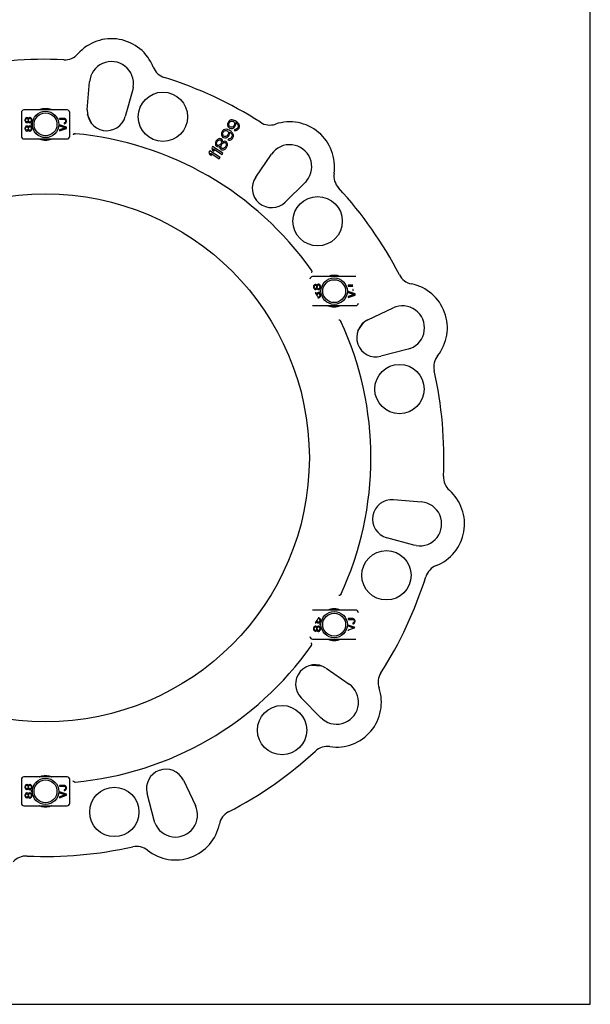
# Model space of a CAD drawing. Header units: inches. Extents: x 0 to 22, y 0 to 17.
# Tile 8 of 9: x 16.9 to 22, y 0 to 8.8. Entities that reach past the tile are written whole.
import ezdxf

# ---------------------------------------------------------------- set-up
doc = ezdxf.new("R2010")
doc.units = ezdxf.units.IN
doc.header["$LTSCALE"] = 1.21
doc.header["$MEASUREMENT"] = 0
doc.layers.get('0').update_dxf_attribs({"linetype": 'CONTINUOUS'})

msp = doc.modelspace()

# ---------------------------------------------------------------- linework, layer by layer
at = {"color": 7, "linetype": 'CONTINUOUS'}
for p, q in [((22, 0), (22, 17)), ((17.4958, 8.0059), (17.516, 8.2559)), ((17.9071, 8.2084), (17.9026, 8.1878)), ((17.9026, 8.1878), (17.8361, 7.9459)), ((16.9053, 7.9807), (16.9053, 7.7681)), ((17.3148, 8.0043), (16.9289, 8.0043)), ((16.9462, 7.9322), (16.9422, 7.9282)), ((16.9529, 7.9348), (16.9462, 7.9322)), ((16.9569, 7.9348), (16.9529, 7.9348)), ((16.9623, 7.9322), (16.9569, 7.9348)), ((16.9663, 7.9282), (16.9623, 7.9322)), ((16.973, 7.9335), (16.969, 7.9282)), ((16.9797, 7.9361), (16.973, 7.9335)), ((16.9837, 7.9361), (16.9797, 7.9361)), ((16.9904, 7.9335), (16.9837, 7.9361)), ((16.9944, 7.9296), (16.9904, 7.9335)), ((17.3384, 7.7681), (17.3384, 7.9807)), ((17.5362, 7.8802), (17.4981, 7.9618)), ((16.9381, 7.9217), (16.9368, 7.9151)), ((16.9368, 7.9151), (16.9368, 7.9099)), ((16.9368, 7.9099), (16.9381, 7.9033)), ((16.9381, 7.8469), (16.9368, 7.8403)), ((16.9422, 7.9282), (16.9381, 7.9217)), ((16.9381, 7.9033), (16.9422, 7.8967)), ((16.9422, 7.8534), (16.9381, 7.8469)), ((16.9422, 7.8967), (16.9462, 7.8928)), ((16.9462, 7.8574), (16.9422, 7.8534)), ((16.9435, 7.9151), (16.9448, 7.9204)), ((16.9435, 7.9099), (16.9435, 7.9151)), ((16.9448, 7.9046), (16.9435, 7.9099)), ((16.9435, 7.8403), (16.9448, 7.8456)), ((16.9448, 7.9204), (16.9489, 7.9256)), ((16.9489, 7.8994), (16.9448, 7.9046)), ((16.9448, 7.8456), (16.9489, 7.8508)), ((16.9462, 7.8928), (16.9529, 7.8902)), ((16.9529, 7.86), (16.9462, 7.8574)), ((16.9489, 7.9256), (16.9529, 7.9282)), ((16.9529, 7.8967), (16.9489, 7.8994)), ((16.9489, 7.8508), (16.9529, 7.8534)), ((16.9529, 7.9282), (16.9556, 7.9282)), ((16.9556, 7.8967), (16.9529, 7.8967)), ((16.9529, 7.8902), (16.9569, 7.8902)), ((16.9569, 7.86), (16.9529, 7.86)), ((16.9529, 7.8534), (16.9556, 7.8534)), ((16.9556, 7.9282), (16.9596, 7.9256)), ((16.9596, 7.8994), (16.9556, 7.8967)), ((16.9556, 7.8534), (16.9596, 7.8508)), ((16.9569, 7.8902), (16.9623, 7.8928)), ((16.9623, 7.8574), (16.9569, 7.86)), ((16.9596, 7.9256), (16.9636, 7.9204)), ((16.9636, 7.9046), (16.9596, 7.8994)), ((16.9596, 7.8508), (16.9636, 7.8456)), ((16.9623, 7.8928), (16.9663, 7.8967)), ((16.9663, 7.8534), (16.9623, 7.8574)), ((16.9636, 7.9204), (16.9649, 7.9151)), ((16.9649, 7.9099), (16.9636, 7.9046)), ((16.9636, 7.8456), (16.9649, 7.8403)), ((16.9649, 7.9151), (16.9649, 7.9099)), ((16.9676, 7.9256), (16.9663, 7.9282)), ((16.9663, 7.8967), (16.9676, 7.8994)), ((16.9676, 7.8508), (16.9663, 7.8534)), ((16.969, 7.9282), (16.9676, 7.9256)), ((16.9676, 7.8994), (16.969, 7.8967)), ((16.969, 7.8534), (16.9676, 7.8508)), ((16.969, 7.8967), (16.973, 7.8915)), ((16.973, 7.8587), (16.969, 7.8534)), ((16.9703, 7.9151), (16.9716, 7.9204)), ((16.9703, 7.9099), (16.9703, 7.9151)), ((16.9716, 7.9046), (16.9703, 7.9099)), ((16.9703, 7.8403), (16.9716, 7.8456)), ((16.9716, 7.9204), (16.9743, 7.9256)), ((16.9743, 7.8994), (16.9716, 7.9046)), ((16.9716, 7.8456), (16.9743, 7.8508)), ((16.973, 7.8915), (16.9797, 7.8889)), ((16.9797, 7.8613), (16.973, 7.8587)), ((16.9743, 7.9256), (16.9797, 7.9296)), ((16.9797, 7.8954), (16.9743, 7.8994)), ((16.9743, 7.8508), (16.9797, 7.8548)), ((16.9797, 7.9296), (16.9837, 7.9296)), ((16.9837, 7.8954), (16.9797, 7.8954)), ((16.9797, 7.8889), (16.9837, 7.8889)), ((16.9837, 7.8613), (16.9797, 7.8613)), ((16.9797, 7.8548), (16.9837, 7.8548)), ((16.9837, 7.9296), (16.9891, 7.9256)), ((16.9891, 7.8994), (16.9837, 7.8954)), ((16.9837, 7.8889), (16.9904, 7.8915)), ((16.9904, 7.8587), (16.9837, 7.8613)), ((16.9837, 7.8548), (16.9891, 7.8508)), ((16.9891, 7.9256), (16.9918, 7.9204)), ((16.9918, 7.9046), (16.9891, 7.8994)), ((16.9891, 7.8508), (16.9918, 7.8456)), ((16.9904, 7.8915), (16.9944, 7.8954)), ((16.9944, 7.8548), (16.9904, 7.8587)), ((16.9918, 7.9204), (16.9931, 7.9151)), ((16.9931, 7.9099), (16.9918, 7.9046)), ((16.9918, 7.8456), (16.9931, 7.8403)), ((16.9931, 7.9151), (16.9931, 7.9099)), ((16.9931, 7.8784), (16.9931, 7.8718)), ((16.9998, 7.8784), (16.9931, 7.8784)), ((16.9931, 7.8718), (16.9998, 7.8718)), ((16.9985, 7.923), (16.9944, 7.9296)), ((16.9944, 7.8954), (16.9985, 7.902)), ((16.9985, 7.8482), (16.9944, 7.8548)), ((16.9998, 7.9164), (16.9985, 7.923)), ((16.9985, 7.902), (16.9998, 7.9086)), ((16.9998, 7.8416), (16.9985, 7.8482)), ((16.9998, 7.9086), (16.9998, 7.9164)), ((16.9998, 7.8718), (16.9998, 7.8784)), ((17.2463, 7.9279), (17.2463, 7.92)), ((17.2878, 7.9279), (17.2463, 7.9279)), ((17.2463, 7.92), (17.2878, 7.92)), ((17.2463, 7.8702), (17.2463, 7.8623)), ((17.3092, 7.8492), (17.2463, 7.8702)), ((17.2463, 7.8623), (17.3012, 7.8439)), ((17.3012, 7.8439), (17.2463, 7.8255)), ((17.2945, 7.9266), (17.2878, 7.9279)), ((17.2878, 7.92), (17.2932, 7.9187)), ((17.2932, 7.8898), (17.2878, 7.8885)), ((17.2878, 7.8885), (17.2878, 7.8807)), ((17.2878, 7.8807), (17.2945, 7.882)), ((17.2932, 7.9187), (17.2972, 7.9161)), ((17.2972, 7.8925), (17.2932, 7.8898)), ((17.2999, 7.924), (17.2945, 7.9266)), ((17.2945, 7.882), (17.2999, 7.8846)), ((17.2972, 7.9161), (17.2999, 7.9122)), ((17.2999, 7.8964), (17.2972, 7.8925)), ((17.3052, 7.9187), (17.2999, 7.924)), ((17.2999, 7.9122), (17.3012, 7.9069)), ((17.3012, 7.9017), (17.2999, 7.8964)), ((17.2999, 7.8846), (17.3052, 7.8898)), ((17.3012, 7.9069), (17.3012, 7.9017)), ((17.3079, 7.9135), (17.3052, 7.9187)), ((17.3052, 7.8898), (17.3079, 7.8951)), ((17.3092, 7.9069), (17.3079, 7.9135)), ((17.3079, 7.8951), (17.3092, 7.9017)), ((17.3092, 7.9017), (17.3092, 7.9069)), ((17.3092, 7.8387), (17.3092, 7.8492)), ((18.7514, 7.8804), (18.7511, 7.867)), ((18.7511, 7.867), (18.7553, 7.8561)), ((18.7557, 7.8914), (18.7514, 7.8804)), ((18.7553, 7.8561), (18.7626, 7.8459)), ((18.7619, 7.901), (18.7557, 7.8914)), ((18.7702, 7.9094), (18.7619, 7.901)), ((18.7625, 7.876), (18.7643, 7.8831)), ((18.7627, 7.8677), (18.7625, 7.876)), ((18.7626, 7.8459), (18.7705, 7.8408)), ((18.7662, 7.86), (18.7627, 7.8677)), ((18.7643, 7.8831), (18.773, 7.8966)), ((18.7708, 7.8543), (18.7662, 7.86)), ((18.7823, 7.9152), (18.7702, 7.9094)), ((18.7748, 7.8517), (18.7708, 7.8543)), ((18.773, 7.8966), (18.7788, 7.9011)), ((18.7819, 7.8498), (18.7748, 7.8517)), ((18.7788, 7.9011), (18.7864, 7.9043)), ((18.7903, 7.8499), (18.7819, 7.8498)), ((18.7939, 7.9159), (18.7823, 7.9152)), ((18.7864, 7.9043), (18.7948, 7.9044)), ((18.798, 7.8531), (18.7903, 7.8499)), ((18.8063, 7.9134), (18.7939, 7.9159)), ((18.7945, 7.839), (18.8066, 7.8448)), ((18.7948, 7.9044), (18.802, 7.9025)), ((18.8037, 7.8576), (18.798, 7.8531)), ((18.802, 7.9025), (18.8059, 7.8999)), ((18.8124, 7.8711), (18.8037, 7.8576)), ((18.8059, 7.8999), (18.8106, 7.8942)), ((18.8213, 7.9064), (18.8063, 7.9134)), ((18.8066, 7.8448), (18.8148, 7.8532)), ((18.8106, 7.8942), (18.814, 7.8865)), ((18.8142, 7.8782), (18.8124, 7.8711)), ((18.814, 7.8865), (18.8142, 7.8782)), ((18.8148, 7.8532), (18.821, 7.8628)), ((18.821, 7.8628), (18.8253, 7.8737)), ((18.8351, 7.8975), (18.8213, 7.9064)), ((18.8253, 7.8737), (18.8249, 7.8904)), ((18.8249, 7.8904), (18.8288, 7.8878)), ((18.8288, 7.8878), (18.8394, 7.8783)), ((18.8476, 7.8866), (18.8351, 7.8975)), ((18.8459, 7.8495), (18.8384, 7.8379)), ((18.8394, 7.8783), (18.8441, 7.8725)), ((18.8441, 7.8725), (18.8475, 7.8649)), ((18.8477, 7.8565), (18.8459, 7.8495)), ((18.8475, 7.8649), (18.8477, 7.8565)), ((18.855, 7.8764), (18.8476, 7.8866)), ((18.8545, 7.8412), (18.8588, 7.8521)), ((18.8591, 7.8655), (18.855, 7.8764)), ((18.8588, 7.8521), (18.8591, 7.8655)), ((16.9368, 7.8403), (16.9368, 7.8351)), ((16.9368, 7.8351), (16.9381, 7.8285)), ((16.9381, 7.8285), (16.9422, 7.8219)), ((16.9422, 7.8219), (16.9462, 7.818)), ((16.9435, 7.8351), (16.9435, 7.8403)), ((16.9448, 7.8298), (16.9435, 7.8351)), ((16.9489, 7.8246), (16.9448, 7.8298)), ((16.9462, 7.818), (16.9529, 7.8154)), ((16.9529, 7.8219), (16.9489, 7.8246)), ((16.9556, 7.8219), (16.9529, 7.8219)), ((16.9529, 7.8154), (16.9569, 7.8154)), ((16.9596, 7.8246), (16.9556, 7.8219)), ((16.9569, 7.8154), (16.9623, 7.818)), ((16.9636, 7.8298), (16.9596, 7.8246)), ((16.9623, 7.818), (16.9663, 7.8219)), ((16.9649, 7.8351), (16.9636, 7.8298)), ((16.9649, 7.8403), (16.9649, 7.8351)), ((16.9663, 7.8219), (16.9676, 7.8246)), ((16.9676, 7.8246), (16.969, 7.8219)), ((16.969, 7.8219), (16.973, 7.8167)), ((16.9703, 7.8351), (16.9703, 7.8403)), ((16.9716, 7.8298), (16.9703, 7.8351)), ((16.9743, 7.8246), (16.9716, 7.8298)), ((16.973, 7.8167), (16.9797, 7.8141)), ((16.9797, 7.8206), (16.9743, 7.8246)), ((16.9837, 7.8206), (16.9797, 7.8206)), ((16.9797, 7.8141), (16.9837, 7.8141)), ((16.9891, 7.8246), (16.9837, 7.8206)), ((16.9837, 7.8141), (16.9904, 7.8167)), ((16.9918, 7.8298), (16.9891, 7.8246)), ((16.9904, 7.8167), (16.9944, 7.8206)), ((16.9931, 7.8351), (16.9918, 7.8298)), ((16.9931, 7.8403), (16.9931, 7.8351)), ((16.9944, 7.8206), (16.9985, 7.8272)), ((16.9985, 7.8272), (16.9998, 7.8338)), ((16.9998, 7.8338), (16.9998, 7.8416)), ((17.2463, 7.8177), (17.3092, 7.8387)), ((17.2463, 7.8255), (17.2463, 7.8177)), ((18.6966, 7.7956), (18.6963, 7.7821)), ((18.6963, 7.7821), (18.7004, 7.7712)), ((18.7009, 7.8065), (18.6966, 7.7956)), ((18.7004, 7.7712), (18.7078, 7.761)), ((18.7071, 7.8161), (18.7009, 7.8065)), ((18.7153, 7.8245), (18.7071, 7.8161)), ((18.7077, 7.7911), (18.7095, 7.7982)), ((18.7079, 7.7828), (18.7077, 7.7911)), ((18.7078, 7.761), (18.7156, 7.7559)), ((18.7113, 7.7751), (18.7079, 7.7828)), ((18.7095, 7.7982), (18.7182, 7.8117)), ((18.716, 7.7694), (18.7113, 7.7751)), ((18.7274, 7.8303), (18.7153, 7.8245)), ((18.7156, 7.7559), (18.728, 7.7534)), ((18.7199, 7.7668), (18.716, 7.7694)), ((18.7182, 7.8117), (18.7239, 7.8162)), ((18.7271, 7.765), (18.7199, 7.7668)), ((18.7239, 7.8162), (18.7316, 7.8195)), ((18.7355, 7.765), (18.7271, 7.765)), ((18.7391, 7.831), (18.7274, 7.8303)), ((18.7316, 7.8195), (18.74, 7.8195)), ((18.7431, 7.7682), (18.7355, 7.765)), ((18.7514, 7.8285), (18.7391, 7.831)), ((18.7396, 7.7541), (18.7517, 7.7599)), ((18.74, 7.8195), (18.7471, 7.8176)), ((18.7489, 7.7727), (18.7431, 7.7682)), ((18.7471, 7.8176), (18.7511, 7.8151)), ((18.7576, 7.7862), (18.7489, 7.7727)), ((18.7511, 7.8151), (18.7557, 7.8093)), ((18.7664, 7.8215), (18.7514, 7.8285)), ((18.7517, 7.7599), (18.7599, 7.7683)), ((18.7557, 7.8093), (18.7592, 7.8016)), ((18.7593, 7.7933), (18.7576, 7.7862)), ((18.7592, 7.8016), (18.7593, 7.7933)), ((18.7599, 7.7683), (18.7662, 7.7779)), ((18.7662, 7.7779), (18.7704, 7.7889)), ((18.7802, 7.8126), (18.7664, 7.8215)), ((18.7704, 7.7889), (18.77, 7.8055)), ((18.77, 7.8055), (18.774, 7.803)), ((18.7705, 7.8408), (18.7828, 7.8383)), ((18.774, 7.803), (18.7846, 7.7934)), ((18.7928, 7.8018), (18.7802, 7.8126)), ((18.7828, 7.8383), (18.7945, 7.839)), ((18.7911, 7.7646), (18.7836, 7.753)), ((18.7846, 7.7934), (18.7892, 7.7877)), ((18.7892, 7.7877), (18.7926, 7.78)), ((18.7928, 7.7717), (18.7911, 7.7646)), ((18.7926, 7.78), (18.7928, 7.7717)), ((18.8001, 7.7916), (18.7928, 7.8018)), ((18.7947, 7.7486), (18.7997, 7.7563)), ((18.7997, 7.7563), (18.8039, 7.7672)), ((18.8043, 7.7807), (18.8001, 7.7916)), ((18.8039, 7.7672), (18.8043, 7.7807)), ((18.8166, 7.8301), (18.8104, 7.8205)), ((18.8104, 7.8205), (18.8176, 7.8186)), ((18.8251, 7.8301), (18.8166, 7.8301)), ((18.8176, 7.8186), (18.8292, 7.8193)), ((18.8327, 7.8334), (18.8251, 7.8301)), ((18.8292, 7.8193), (18.8413, 7.8251)), ((18.8384, 7.8379), (18.8327, 7.8334)), ((18.8413, 7.8251), (18.8495, 7.8334)), ((18.8495, 7.8334), (18.8545, 7.8412)), ((16.9289, 7.7445), (17.3148, 7.7445)), ((18.6173, 7.6773), (18.6098, 7.6657)), ((18.7099, 7.6174), (18.6173, 7.6773)), ((18.643, 7.7127), (18.6427, 7.6992)), ((18.6427, 7.6992), (18.6448, 7.6896)), ((18.6472, 7.7236), (18.643, 7.7127)), ((18.6448, 7.6896), (18.6522, 7.6794)), ((18.6522, 7.7313), (18.6472, 7.7236)), ((18.6604, 7.7397), (18.6522, 7.7313)), ((18.6522, 7.6794), (18.6581, 7.6755)), ((18.6541, 7.7082), (18.6571, 7.7172)), ((18.655, 7.6967), (18.6541, 7.7082)), ((18.6584, 7.689), (18.655, 7.6967)), ((18.6571, 7.7172), (18.6621, 7.7249)), ((18.6581, 7.6755), (18.6685, 7.6743)), ((18.6624, 7.6865), (18.6584, 7.689)), ((18.6726, 7.7455), (18.6604, 7.7397)), ((18.6621, 7.7249), (18.669, 7.7314)), ((18.6708, 7.6865), (18.6624, 7.6865)), ((18.6685, 7.6743), (18.6781, 7.6763)), ((18.669, 7.7314), (18.6799, 7.7353)), ((18.6816, 7.6904), (18.6708, 7.6865)), ((18.6822, 7.7474), (18.6726, 7.7455)), ((18.6781, 7.6763), (18.6826, 7.6789)), ((18.6799, 7.7353), (18.6883, 7.7353)), ((18.6886, 7.6968), (18.6816, 7.6904)), ((18.6826, 7.6789), (18.682, 7.6737)), ((18.682, 7.6737), (18.683, 7.6622)), ((18.6946, 7.7449), (18.6822, 7.7474)), ((18.6883, 7.7353), (18.6923, 7.7327)), ((18.6936, 7.7045), (18.6886, 7.6968)), ((18.6923, 7.7327), (18.6957, 7.7251)), ((18.6924, 7.6725), (18.6935, 7.6828)), ((18.6966, 7.6616), (18.6924, 7.6725)), ((18.6935, 7.6828), (18.6965, 7.6917)), ((18.6966, 7.7135), (18.6936, 7.7045)), ((18.7005, 7.7411), (18.6946, 7.7449)), ((18.6957, 7.7251), (18.6966, 7.7135)), ((18.6965, 7.6917), (18.7015, 7.6995)), ((18.7059, 7.7322), (18.7005, 7.7411)), ((18.7015, 7.6995), (18.7084, 7.7059)), ((18.708, 7.7226), (18.7059, 7.7322)), ((18.7075, 7.7174), (18.708, 7.7226)), ((18.712, 7.72), (18.7075, 7.7174)), ((18.7084, 7.7059), (18.7174, 7.7111)), ((18.7229, 7.7239), (18.712, 7.72)), ((18.7174, 7.7111), (18.729, 7.7118)), ((18.7352, 7.7214), (18.7229, 7.7239)), ((18.73, 7.6701), (18.723, 7.6637)), ((18.728, 7.7534), (18.7396, 7.7541)), ((18.729, 7.7118), (18.7349, 7.7079)), ((18.735, 7.6778), (18.73, 7.6701)), ((18.7349, 7.7079), (18.739, 7.6971)), ((18.738, 7.6868), (18.735, 7.6778)), ((18.7411, 7.7176), (18.7352, 7.7214)), ((18.739, 7.6971), (18.738, 7.6868)), ((18.7386, 7.6618), (18.7461, 7.6734)), ((18.7485, 7.7074), (18.7411, 7.7176)), ((18.7461, 7.6734), (18.7503, 7.6843)), ((18.7506, 7.6977), (18.7485, 7.7074)), ((18.7503, 7.6843), (18.7506, 7.6977)), ((18.7618, 7.7452), (18.7556, 7.7356)), ((18.7556, 7.7356), (18.7627, 7.7337)), ((18.7702, 7.7453), (18.7618, 7.7452)), ((18.7627, 7.7337), (18.7743, 7.7344)), ((18.7779, 7.7485), (18.7702, 7.7453)), ((18.7743, 7.7344), (18.7865, 7.7402)), ((18.7836, 7.753), (18.7779, 7.7485)), ((18.7865, 7.7402), (18.7947, 7.7486)), ((18.5924, 7.6387), (18.5849, 7.6271)), ((18.5849, 7.6271), (18.5912, 7.6067)), ((18.5912, 7.6067), (18.607, 7.5965)), ((18.685, 7.5789), (18.5924, 7.6387)), ((18.607, 7.5965), (18.6007, 7.617)), ((18.6007, 7.617), (18.6775, 7.5673)), ((18.6098, 7.6657), (18.6161, 7.6452)), ((18.6161, 7.6452), (18.6319, 7.635)), ((18.6319, 7.635), (18.6256, 7.6555)), ((18.6256, 7.6555), (18.7024, 7.6059)), ((18.6775, 7.5673), (18.685, 7.5789)), ((18.683, 7.6622), (18.6903, 7.652)), ((18.6903, 7.652), (18.6962, 7.6481)), ((18.6962, 7.6481), (18.7086, 7.6456)), ((18.7025, 7.6578), (18.6966, 7.6616)), ((18.7024, 7.6059), (18.7099, 7.6174)), ((18.7141, 7.6585), (18.7025, 7.6578)), ((18.7086, 7.6456), (18.7182, 7.6476)), ((18.723, 7.6637), (18.7141, 7.6585)), ((18.7182, 7.6476), (18.7304, 7.6534)), ((18.7304, 7.6534), (18.7386, 7.6618)), ((19.0036, 7.4015), (19.1461, 7.6079)), ((19.4468, 7.3556), (19.2682, 7.1794)), ((19.461, 7.3713), (19.4468, 7.3556)), ((19.8992, 6.5122), (19.5134, 6.5122)), ((19.5266, 6.4361), (19.5226, 6.4296)), ((19.5306, 6.4401), (19.5266, 6.4361)), ((19.5293, 6.4282), (19.5333, 6.4335)), ((19.5373, 6.4427), (19.5306, 6.4401)), ((19.5333, 6.4335), (19.5373, 6.4361)), ((19.5413, 6.4427), (19.5373, 6.4427)), ((19.5373, 6.4361), (19.54, 6.4361)), ((19.54, 6.4361), (19.544, 6.4335)), ((19.5467, 6.4401), (19.5413, 6.4427)), ((19.544, 6.4335), (19.548, 6.4282)), ((19.5507, 6.4361), (19.5467, 6.4401)), ((19.5521, 6.4335), (19.5507, 6.4361)), ((19.5534, 6.4361), (19.5521, 6.4335)), ((19.5574, 6.4414), (19.5534, 6.4361)), ((19.5561, 6.4282), (19.5588, 6.4335)), ((19.5641, 6.444), (19.5574, 6.4414)), ((19.5588, 6.4335), (19.5641, 6.4374)), ((19.5681, 6.444), (19.5641, 6.444)), ((19.5641, 6.4374), (19.5681, 6.4374)), ((19.5748, 6.4414), (19.5681, 6.444)), ((19.5681, 6.4374), (19.5735, 6.4335)), ((19.5735, 6.4335), (19.5762, 6.4282)), ((19.5789, 6.4374), (19.5748, 6.4414)), ((19.5829, 6.4309), (19.5789, 6.4374)), ((19.8722, 6.4358), (19.8307, 6.4358)), ((19.8307, 6.4358), (19.8307, 6.4279)), ((19.5226, 6.4296), (19.5212, 6.423)), ((19.5212, 6.423), (19.5212, 6.4177)), ((19.5212, 6.4177), (19.5226, 6.4112)), ((19.5226, 6.4112), (19.5266, 6.4046)), ((19.5266, 6.4046), (19.5306, 6.4007)), ((19.5279, 6.423), (19.5293, 6.4282)), ((19.5279, 6.4177), (19.5279, 6.423)), ((19.5293, 6.4125), (19.5279, 6.4177)), ((19.5333, 6.4072), (19.5293, 6.4125)), ((19.5306, 6.4007), (19.5373, 6.3981)), ((19.5373, 6.4046), (19.5333, 6.4072)), ((19.54, 6.4046), (19.5373, 6.4046)), ((19.5373, 6.3981), (19.5413, 6.3981)), ((19.5413, 6.3679), (19.5373, 6.3679)), ((19.5373, 6.3613), (19.54, 6.3613)), ((19.544, 6.4072), (19.54, 6.4046)), ((19.54, 6.3613), (19.544, 6.3587)), ((19.5413, 6.3981), (19.5467, 6.4007)), ((19.5467, 6.3653), (19.5413, 6.3679)), ((19.548, 6.4125), (19.544, 6.4072)), ((19.544, 6.3587), (19.548, 6.3534)), ((19.5467, 6.4007), (19.5507, 6.4046)), ((19.5507, 6.3613), (19.5467, 6.3653)), ((19.548, 6.4282), (19.5494, 6.423)), ((19.5494, 6.4177), (19.548, 6.4125)), ((19.548, 6.3534), (19.5494, 6.3482)), ((19.5494, 6.423), (19.5494, 6.4177)), ((19.5494, 6.3482), (19.5494, 6.3429)), ((19.5507, 6.4046), (19.5521, 6.4072)), ((19.5521, 6.3587), (19.5507, 6.3613)), ((19.5521, 6.4072), (19.5534, 6.4046)), ((19.5534, 6.3613), (19.5521, 6.3587)), ((19.5534, 6.4046), (19.5574, 6.3994)), ((19.5574, 6.3666), (19.5534, 6.3613)), ((19.5547, 6.423), (19.5561, 6.4282)), ((19.5547, 6.4177), (19.5547, 6.423)), ((19.5561, 6.4125), (19.5547, 6.4177)), ((19.5547, 6.3482), (19.5561, 6.3534)), ((19.5547, 6.3429), (19.5547, 6.3482)), ((19.5588, 6.4072), (19.5561, 6.4125)), ((19.5561, 6.3534), (19.5588, 6.3587)), ((19.5574, 6.3994), (19.5641, 6.3967)), ((19.5641, 6.3692), (19.5574, 6.3666)), ((19.5641, 6.4033), (19.5588, 6.4072)), ((19.5588, 6.3587), (19.5641, 6.3626)), ((19.5681, 6.4033), (19.5641, 6.4033)), ((19.5641, 6.3967), (19.5681, 6.3967)), ((19.5681, 6.3692), (19.5641, 6.3692)), ((19.5641, 6.3626), (19.5681, 6.3626)), ((19.5735, 6.4072), (19.5681, 6.4033)), ((19.5681, 6.3967), (19.5748, 6.3994)), ((19.5748, 6.3666), (19.5681, 6.3692)), ((19.5681, 6.3626), (19.5735, 6.3587)), ((19.5762, 6.4125), (19.5735, 6.4072)), ((19.5735, 6.3587), (19.5762, 6.3534)), ((19.5748, 6.3994), (19.5789, 6.4033)), ((19.5789, 6.3626), (19.5748, 6.3666)), ((19.5762, 6.4282), (19.5775, 6.423)), ((19.5775, 6.4177), (19.5762, 6.4125)), ((19.5762, 6.3534), (19.5775, 6.3482)), ((19.5775, 6.423), (19.5775, 6.4177)), ((19.5842, 6.3862), (19.5775, 6.3862)), ((19.5775, 6.3862), (19.5775, 6.3797)), ((19.5775, 6.3797), (19.5842, 6.3797)), ((19.5775, 6.3482), (19.5775, 6.3429)), ((19.5789, 6.4033), (19.5829, 6.4099)), ((19.5829, 6.3561), (19.5789, 6.3626)), ((19.5842, 6.4243), (19.5829, 6.4309)), ((19.5829, 6.4099), (19.5842, 6.4164)), ((19.5842, 6.3495), (19.5829, 6.3561)), ((19.5842, 6.4164), (19.5842, 6.4243)), ((19.5842, 6.3797), (19.5842, 6.3862)), ((19.5842, 6.3416), (19.5842, 6.3495)), ((19.8307, 6.4279), (19.8722, 6.4279)), ((19.8937, 6.357), (19.8307, 6.378)), ((19.8307, 6.378), (19.8307, 6.3702)), ((19.8307, 6.3702), (19.8856, 6.3518)), ((19.8856, 6.3518), (19.8307, 6.3334)), ((19.8307, 6.3255), (19.8937, 6.3465)), ((19.8776, 6.3977), (19.8722, 6.3964)), ((19.8722, 6.3964), (19.8722, 6.3885)), ((19.8722, 6.3885), (19.8789, 6.3898)), ((19.8937, 6.3465), (19.8937, 6.357)), ((19.5561, 6.3377), (19.5547, 6.3429)), ((19.5588, 6.3324), (19.5561, 6.3377)), ((19.5574, 6.3246), (19.5641, 6.3219)), ((19.5641, 6.3285), (19.5588, 6.3324)), ((19.5681, 6.3285), (19.5641, 6.3285)), ((19.5641, 6.3219), (19.5681, 6.3219)), ((19.5735, 6.3324), (19.5681, 6.3285)), ((19.5681, 6.3219), (19.5748, 6.3246)), ((19.5762, 6.3377), (19.5735, 6.3324)), ((19.5748, 6.3246), (19.5789, 6.3285)), ((19.5775, 6.3429), (19.5762, 6.3377)), ((19.5789, 6.3285), (19.5829, 6.3351)), ((19.5829, 6.3351), (19.5842, 6.3416)), ((19.8307, 6.3334), (19.8307, 6.3255)), ((19.5134, 6.2524), (19.8992, 6.2524)), ((20.0071, 6.1241), (20.2338, 6.2317)), ((19.9185, 6.0264), (19.9701, 6.1002)), ((20.368, 5.8628), (20.1253, 5.7995)), ((20.3882, 5.8692), (20.368, 5.8628)), ((20.2376, 4.5162), (20.4876, 4.496)), ((20.4195, 4.1094), (20.1776, 4.1759)), ((20.4401, 4.1049), (20.4195, 4.1094)), ((19.8992, 3.5279), (19.5134, 3.5279)), ((19.5494, 3.4387), (19.5494, 3.4335)), ((19.5547, 3.4387), (19.5561, 3.444)), ((19.5547, 3.4335), (19.5547, 3.4387)), ((19.5561, 3.444), (19.5588, 3.4492)), ((19.5588, 3.4492), (19.5641, 3.4532)), ((19.5681, 3.4597), (19.5641, 3.4597)), ((19.5641, 3.4532), (19.5681, 3.4532)), ((19.5748, 3.4571), (19.5681, 3.4597)), ((19.5681, 3.4532), (19.5735, 3.4492)), ((19.5735, 3.4492), (19.5762, 3.444)), ((19.5789, 3.4532), (19.5748, 3.4571)), ((19.5762, 3.444), (19.5775, 3.4387)), ((19.5775, 3.4387), (19.5775, 3.4335)), ((19.5829, 3.4466), (19.5789, 3.4532)), ((19.5842, 3.4401), (19.5829, 3.4466)), ((19.5842, 3.4322), (19.5842, 3.4401)), ((19.8722, 3.4515), (19.8307, 3.4515)), ((19.8307, 3.4515), (19.8307, 3.4437)), ((19.8307, 3.4437), (19.8722, 3.4437)), ((19.8789, 3.4502), (19.8722, 3.4515)), ((19.8722, 3.4437), (19.8776, 3.4423)), ((19.8776, 3.4423), (19.8816, 3.4397)), ((19.8843, 3.4476), (19.8789, 3.4502)), ((19.8816, 3.4397), (19.8843, 3.4358)), ((19.8897, 3.4423), (19.8843, 3.4476)), ((19.8923, 3.4371), (19.8897, 3.4423)), ((19.8937, 3.4305), (19.8923, 3.4371)), ((19.5226, 3.3705), (19.5212, 3.3639)), ((19.5212, 3.3639), (19.5212, 3.3587)), ((19.5212, 3.3587), (19.5226, 3.3521)), ((19.5266, 3.3771), (19.5226, 3.3705)), ((19.5226, 3.3521), (19.5266, 3.3456)), ((19.5306, 3.381), (19.5266, 3.3771)), ((19.5279, 3.3639), (19.5293, 3.3692)), ((19.5279, 3.3587), (19.5279, 3.3639)), ((19.5293, 3.3534), (19.5279, 3.3587)), ((19.5293, 3.3692), (19.5333, 3.3744)), ((19.5333, 3.3482), (19.5293, 3.3534)), ((19.5373, 3.3836), (19.5306, 3.381)), ((19.5333, 3.3744), (19.5373, 3.3771)), ((19.54, 3.4204), (19.5373, 3.4204)), ((19.5373, 3.4138), (19.5413, 3.4138)), ((19.5413, 3.3836), (19.5373, 3.3836)), ((19.5373, 3.3771), (19.54, 3.3771)), ((19.544, 3.423), (19.54, 3.4204)), ((19.54, 3.3771), (19.544, 3.3744)), ((19.5413, 3.4138), (19.5467, 3.4164)), ((19.5467, 3.381), (19.5413, 3.3836)), ((19.548, 3.4282), (19.544, 3.423)), ((19.544, 3.3744), (19.548, 3.3692)), ((19.548, 3.3534), (19.544, 3.3482)), ((19.5467, 3.4164), (19.5507, 3.4204)), ((19.5507, 3.3771), (19.5467, 3.381)), ((19.5494, 3.4335), (19.548, 3.4282)), ((19.548, 3.3692), (19.5494, 3.3639)), ((19.5494, 3.3587), (19.548, 3.3534)), ((19.5494, 3.3639), (19.5494, 3.3587)), ((19.5507, 3.4204), (19.5521, 3.423)), ((19.5521, 3.3744), (19.5507, 3.3771)), ((19.5521, 3.423), (19.5534, 3.4204)), ((19.5534, 3.3771), (19.5521, 3.3744)), ((19.5534, 3.4204), (19.5574, 3.4151)), ((19.5574, 3.3823), (19.5534, 3.3771)), ((19.5561, 3.4282), (19.5547, 3.4335)), ((19.5547, 3.3639), (19.5561, 3.3692)), ((19.5547, 3.3587), (19.5547, 3.3639)), ((19.5561, 3.3534), (19.5547, 3.3587)), ((19.5588, 3.423), (19.5561, 3.4282)), ((19.5561, 3.3692), (19.5588, 3.3744)), ((19.5588, 3.3482), (19.5561, 3.3534)), ((19.5574, 3.4151), (19.5641, 3.4125)), ((19.5641, 3.3849), (19.5574, 3.3823)), ((19.5641, 3.4191), (19.5588, 3.423)), ((19.5588, 3.3744), (19.5641, 3.3784)), ((19.5681, 3.4191), (19.5641, 3.4191)), ((19.5641, 3.4125), (19.5681, 3.4125)), ((19.5681, 3.3849), (19.5641, 3.3849)), ((19.5641, 3.3784), (19.5681, 3.3784)), ((19.5735, 3.423), (19.5681, 3.4191)), ((19.5681, 3.4125), (19.5748, 3.4151)), ((19.5748, 3.3823), (19.5681, 3.3849)), ((19.5681, 3.3784), (19.5735, 3.3744)), ((19.5762, 3.4282), (19.5735, 3.423)), ((19.5735, 3.3744), (19.5762, 3.3692)), ((19.5762, 3.3534), (19.5735, 3.3482)), ((19.5748, 3.4151), (19.5789, 3.4191)), ((19.5789, 3.3784), (19.5748, 3.3823)), ((19.5775, 3.4335), (19.5762, 3.4282)), ((19.5762, 3.3692), (19.5775, 3.3639)), ((19.5775, 3.3587), (19.5762, 3.3534)), ((19.5842, 3.402), (19.5775, 3.402)), ((19.5775, 3.402), (19.5775, 3.3954)), ((19.5775, 3.3954), (19.5842, 3.3954)), ((19.5775, 3.3639), (19.5775, 3.3587)), ((19.5789, 3.4191), (19.5829, 3.4256)), ((19.5829, 3.3718), (19.5789, 3.3784)), ((19.5789, 3.3443), (19.5829, 3.3508)), ((19.5829, 3.4256), (19.5842, 3.4322)), ((19.5842, 3.3653), (19.5829, 3.3718)), ((19.5829, 3.3508), (19.5842, 3.3574)), ((19.5842, 3.3954), (19.5842, 3.402)), ((19.5842, 3.3574), (19.5842, 3.3653)), ((19.8937, 3.3728), (19.8307, 3.3938)), ((19.8307, 3.3938), (19.8307, 3.3859)), ((19.8307, 3.3859), (19.8856, 3.3675)), ((19.8856, 3.3675), (19.8307, 3.3492)), ((19.8307, 3.3492), (19.8307, 3.3413)), ((19.8776, 3.4135), (19.8722, 3.4122)), ((19.8722, 3.4122), (19.8722, 3.4043)), ((19.8722, 3.4043), (19.8789, 3.4056)), ((19.8816, 3.4161), (19.8776, 3.4135)), ((19.8789, 3.4056), (19.8843, 3.4082)), ((19.8843, 3.42), (19.8816, 3.4161)), ((19.8843, 3.4358), (19.8856, 3.4305)), ((19.8856, 3.4253), (19.8843, 3.42)), ((19.8843, 3.4082), (19.8897, 3.4135)), ((19.8856, 3.4305), (19.8856, 3.4253)), ((19.8897, 3.4135), (19.8923, 3.4187)), ((19.8923, 3.4187), (19.8937, 3.4253)), ((19.8937, 3.4253), (19.8937, 3.4305)), ((19.5134, 3.2681), (19.8992, 3.2681)), ((19.5266, 3.3456), (19.5306, 3.3416)), ((19.5306, 3.3416), (19.5373, 3.339)), ((19.5373, 3.3456), (19.5333, 3.3482)), ((19.54, 3.3456), (19.5373, 3.3456)), ((19.5373, 3.339), (19.5413, 3.339)), ((19.544, 3.3482), (19.54, 3.3456)), ((19.5413, 3.339), (19.5467, 3.3416)), ((19.5467, 3.3416), (19.5507, 3.3456)), ((19.5507, 3.3456), (19.5521, 3.3482)), ((19.5521, 3.3482), (19.5534, 3.3456)), ((19.5534, 3.3456), (19.5574, 3.3403)), ((19.5574, 3.3403), (19.5641, 3.3377)), ((19.5641, 3.3443), (19.5588, 3.3482)), ((19.5681, 3.3443), (19.5641, 3.3443)), ((19.5641, 3.3377), (19.5681, 3.3377)), ((19.5735, 3.3482), (19.5681, 3.3443)), ((19.5681, 3.3377), (19.5748, 3.3403)), ((19.5748, 3.3403), (19.5789, 3.3443)), ((19.5042, 3.0363), (19.5939, 3.0285)), ((19.6332, 3.0084), (19.8396, 2.8659)), ((19.5873, 2.5652), (19.4111, 2.7438)), ((19.6029, 2.551), (19.5873, 2.5652)), ((17.3148, 2.0358), (16.9289, 2.0358)), ((16.9053, 2.0122), (16.9053, 1.7996)), ((16.9381, 1.9532), (16.9368, 1.9466)), ((16.9368, 1.9466), (16.9368, 1.9414)), ((16.9368, 1.9414), (16.9381, 1.9348)), ((16.9422, 1.9597), (16.9381, 1.9532)), ((16.9462, 1.9637), (16.9422, 1.9597)), ((16.9435, 1.9466), (16.9448, 1.9519)), ((16.9435, 1.9414), (16.9435, 1.9466)), ((16.9448, 1.9361), (16.9435, 1.9414)), ((16.9448, 1.9519), (16.9489, 1.9571)), ((16.9529, 1.9663), (16.9462, 1.9637)), ((16.9489, 1.9571), (16.9529, 1.9597)), ((16.9569, 1.9663), (16.9529, 1.9663)), ((16.9529, 1.9597), (16.9556, 1.9597)), ((16.9556, 1.9597), (16.9596, 1.9571)), ((16.9623, 1.9637), (16.9569, 1.9663)), ((16.9596, 1.9571), (16.9636, 1.9519)), ((16.9663, 1.9597), (16.9623, 1.9637)), ((16.9636, 1.9519), (16.9649, 1.9466)), ((16.9649, 1.9414), (16.9636, 1.9361)), ((16.9649, 1.9466), (16.9649, 1.9414)), ((16.9676, 1.9571), (16.9663, 1.9597)), ((16.969, 1.9597), (16.9676, 1.9571)), ((16.973, 1.965), (16.969, 1.9597)), ((16.9703, 1.9466), (16.9716, 1.9519)), ((16.9703, 1.9414), (16.9703, 1.9466)), ((16.9716, 1.9361), (16.9703, 1.9414)), ((16.9716, 1.9519), (16.9743, 1.9571)), ((16.9797, 1.9676), (16.973, 1.965)), ((16.9743, 1.9571), (16.9797, 1.9611)), ((16.9837, 1.9676), (16.9797, 1.9676)), ((16.9797, 1.9611), (16.9837, 1.9611)), ((16.9904, 1.965), (16.9837, 1.9676)), ((16.9837, 1.9611), (16.9891, 1.9571)), ((16.9891, 1.9571), (16.9918, 1.9519)), ((16.9944, 1.9611), (16.9904, 1.965)), ((16.9918, 1.9519), (16.9931, 1.9466)), ((16.9931, 1.9414), (16.9918, 1.9361)), ((16.9931, 1.9466), (16.9931, 1.9414)), ((16.9985, 1.9545), (16.9944, 1.9611)), ((16.9998, 1.9479), (16.9985, 1.9545)), ((16.9985, 1.9335), (16.9998, 1.9401)), ((16.9998, 1.9401), (16.9998, 1.9479)), ((17.2878, 1.9594), (17.2463, 1.9594)), ((17.2463, 1.9594), (17.2463, 1.9515)), ((17.2463, 1.9515), (17.2878, 1.9515)), ((17.2945, 1.9581), (17.2878, 1.9594)), ((17.2878, 1.9515), (17.2932, 1.9502)), ((17.2932, 1.9502), (17.2972, 1.9476)), ((17.2999, 1.9555), (17.2945, 1.9581)), ((17.2972, 1.9476), (17.2999, 1.9437)), ((17.3052, 1.9502), (17.2999, 1.9555)), ((17.2999, 1.9437), (17.3012, 1.9384)), ((17.3079, 1.945), (17.3052, 1.9502)), ((17.3092, 1.9384), (17.3079, 1.945)), ((17.3384, 1.7996), (17.3384, 2.0122)), ((18.3558, 2.0049), (18.4634, 1.7782)), ((16.9381, 1.8784), (16.9368, 1.8718)), ((16.9368, 1.8718), (16.9368, 1.8666)), ((16.9368, 1.8666), (16.9381, 1.86)), ((16.9381, 1.9348), (16.9422, 1.9282)), ((16.9422, 1.8849), (16.9381, 1.8784)), ((16.9381, 1.86), (16.9422, 1.8534)), ((16.9422, 1.9282), (16.9462, 1.9243)), ((16.9462, 1.8889), (16.9422, 1.8849)), ((16.9422, 1.8534), (16.9462, 1.8495)), ((16.9435, 1.8718), (16.9448, 1.8771)), ((16.9435, 1.8666), (16.9435, 1.8718)), ((16.9448, 1.8613), (16.9435, 1.8666)), ((16.9489, 1.9309), (16.9448, 1.9361)), ((16.9448, 1.8771), (16.9489, 1.8823)), ((16.9489, 1.8561), (16.9448, 1.8613)), ((16.9462, 1.9243), (16.9529, 1.9217)), ((16.9529, 1.8915), (16.9462, 1.8889)), ((16.9529, 1.9282), (16.9489, 1.9309)), ((16.9489, 1.8823), (16.9529, 1.8849)), ((16.9529, 1.8534), (16.9489, 1.8561)), ((16.9556, 1.9282), (16.9529, 1.9282)), ((16.9529, 1.9217), (16.9569, 1.9217)), ((16.9569, 1.8915), (16.9529, 1.8915)), ((16.9529, 1.8849), (16.9556, 1.8849)), ((16.9556, 1.8534), (16.9529, 1.8534)), ((16.9596, 1.9309), (16.9556, 1.9282)), ((16.9556, 1.8849), (16.9596, 1.8823)), ((16.9596, 1.8561), (16.9556, 1.8534)), ((16.9569, 1.9217), (16.9623, 1.9243)), ((16.9623, 1.8889), (16.9569, 1.8915)), ((16.9636, 1.9361), (16.9596, 1.9309)), ((16.9596, 1.8823), (16.9636, 1.8771)), ((16.9636, 1.8613), (16.9596, 1.8561)), ((16.9623, 1.9243), (16.9663, 1.9282)), ((16.9663, 1.8849), (16.9623, 1.8889)), ((16.9623, 1.8495), (16.9663, 1.8534)), ((16.9636, 1.8771), (16.9649, 1.8718)), ((16.9649, 1.8666), (16.9636, 1.8613)), ((16.9649, 1.8718), (16.9649, 1.8666)), ((16.9663, 1.9282), (16.9676, 1.9309)), ((16.9676, 1.8823), (16.9663, 1.8849)), ((16.9663, 1.8534), (16.9676, 1.8561)), ((16.9676, 1.9309), (16.969, 1.9282)), ((16.969, 1.8849), (16.9676, 1.8823)), ((16.9676, 1.8561), (16.969, 1.8534)), ((16.969, 1.9282), (16.973, 1.923)), ((16.973, 1.8902), (16.969, 1.8849)), ((16.969, 1.8534), (16.973, 1.8482)), ((16.9703, 1.8718), (16.9716, 1.8771)), ((16.9703, 1.8666), (16.9703, 1.8718)), ((16.9716, 1.8613), (16.9703, 1.8666)), ((16.9743, 1.9309), (16.9716, 1.9361)), ((16.9716, 1.8771), (16.9743, 1.8823)), ((16.9743, 1.8561), (16.9716, 1.8613)), ((16.973, 1.923), (16.9797, 1.9204)), ((16.9797, 1.8928), (16.973, 1.8902)), ((16.9797, 1.9269), (16.9743, 1.9309)), ((16.9743, 1.8823), (16.9797, 1.8862)), ((16.9797, 1.8521), (16.9743, 1.8561)), ((16.9837, 1.9269), (16.9797, 1.9269)), ((16.9797, 1.9204), (16.9837, 1.9204)), ((16.9837, 1.8928), (16.9797, 1.8928)), ((16.9797, 1.8862), (16.9837, 1.8862)), ((16.9837, 1.8521), (16.9797, 1.8521)), ((16.9891, 1.9309), (16.9837, 1.9269)), ((16.9837, 1.9204), (16.9904, 1.923)), ((16.9904, 1.8902), (16.9837, 1.8928)), ((16.9837, 1.8862), (16.9891, 1.8823)), ((16.9891, 1.8561), (16.9837, 1.8521)), ((16.9918, 1.9361), (16.9891, 1.9309)), ((16.9891, 1.8823), (16.9918, 1.8771)), ((16.9918, 1.8613), (16.9891, 1.8561)), ((16.9904, 1.923), (16.9944, 1.9269)), ((16.9944, 1.8862), (16.9904, 1.8902)), ((16.9904, 1.8482), (16.9944, 1.8521)), ((16.9918, 1.8771), (16.9931, 1.8718)), ((16.9931, 1.8666), (16.9918, 1.8613)), ((16.9998, 1.9099), (16.9931, 1.9099)), ((16.9931, 1.9099), (16.9931, 1.9033)), ((16.9931, 1.9033), (16.9998, 1.9033)), ((16.9931, 1.8718), (16.9931, 1.8666)), ((16.9944, 1.9269), (16.9985, 1.9335)), ((16.9985, 1.8797), (16.9944, 1.8862)), ((16.9944, 1.8521), (16.9985, 1.8587)), ((16.9998, 1.8731), (16.9985, 1.8797)), ((16.9985, 1.8587), (16.9998, 1.8653)), ((16.9998, 1.9033), (16.9998, 1.9099)), ((16.9998, 1.8653), (16.9998, 1.8731)), ((17.3092, 1.8807), (17.2463, 1.9017)), ((17.2463, 1.9017), (17.2463, 1.8938)), ((17.2463, 1.8938), (17.3012, 1.8754)), ((17.3012, 1.8754), (17.2463, 1.857)), ((17.2463, 1.8492), (17.3092, 1.8702)), ((17.2463, 1.857), (17.2463, 1.8492)), ((17.2932, 1.9213), (17.2878, 1.92)), ((17.2878, 1.92), (17.2878, 1.9122)), ((17.2878, 1.9122), (17.2945, 1.9135)), ((17.2972, 1.924), (17.2932, 1.9213)), ((17.2945, 1.9135), (17.2999, 1.9161)), ((17.2999, 1.9279), (17.2972, 1.924)), ((17.3012, 1.9332), (17.2999, 1.9279)), ((17.2999, 1.9161), (17.3052, 1.9213)), ((17.3012, 1.9384), (17.3012, 1.9332)), ((17.3052, 1.9213), (17.3079, 1.9266)), ((17.3079, 1.9266), (17.3092, 1.9332)), ((17.3092, 1.9332), (17.3092, 1.9384)), ((17.3092, 1.8702), (17.3092, 1.8807)), ((18.0945, 1.644), (18.0312, 1.8867)), ((16.9289, 1.776), (17.3148, 1.776)), ((16.9462, 1.8495), (16.9529, 1.8469)), ((16.9529, 1.8469), (16.9569, 1.8469)), ((16.9569, 1.8469), (16.9623, 1.8495)), ((16.973, 1.8482), (16.9797, 1.8456)), ((16.9797, 1.8456), (16.9837, 1.8456)), ((16.9837, 1.8456), (16.9904, 1.8482)), ((18.1009, 1.6238), (18.0945, 1.644)), ((0, 0), (22, 0))]:
    msp.add_line(p, q, dxfattribs=at)
for points in [[(17.053, 8.0043), (17.06, 8.0073), (17.0707, 8.0108), (17.0825, 8.0137), (17.0954, 8.0159), (17.1093, 8.0172), (17.1218, 8.0176)], [(17.1218, 8.0176), (17.1341, 8.0172), (17.1481, 8.0159), (17.161, 8.0137), (17.1728, 8.0108), (17.1835, 8.0073), (17.1907, 8.0043)], [(17.1218, 7.7313), (17.1095, 7.7316), (17.0956, 7.7329), (17.0827, 7.7351), (17.0709, 7.738), (17.0602, 7.7415), (17.053, 7.7445)], [(17.1907, 7.7445), (17.1837, 7.7416), (17.173, 7.738), (17.1612, 7.7351), (17.1483, 7.733), (17.1344, 7.7316), (17.1218, 7.7313)]]:
    msp.add_lwpolyline(points, dxfattribs=at)
for centre, radius in [((18.1729, 7.9426), 0.2207), ((17.1218, 7.8744), 0.1181), ((17.1218, 7.8744), 0.1024), ((17.1218, 4.8902), 2.3622), ((19.5583, 7.0081), 0.2207), ((19.7063, 6.3823), 0.1181), ((19.7063, 6.3823), 0.1024), ((20.2909, 5.5062), 0.2207), ((20.1743, 3.8391), 0.2207), ((19.7063, 3.398), 0.1181), ((19.7063, 3.398), 0.1024), ((19.2398, 2.4537), 0.2207), ((17.1218, 1.9059), 0.1181), ((17.1218, 1.9059), 0.1024), ((17.7378, 1.7211), 0.2207)]:
    msp.add_circle(centre, radius, dxfattribs=at)
for centre, radius, start, end in [((17.7125, 8.2401), 0.4016, 21.51298, 138.48702), ((17.2939, 8.6106), 0.1575, 267.35221, 318.48702), ((17.1218, 4.8902), 3.5669, 87.35221, 102.64779), ((17.7125, 8.2401), 0.1971, 350.77413, 175.37938), ((18.2326, 8.4451), 0.1575, 201.51298, 252.64779), ((17.1218, 4.8902), 3.5669, 57.35221, 72.64779), ((16.9289, 7.9807), 0.0236, 90, 180), ((17.1218, 7.8744), 0.1339, 76.38844, 103.61156), ((17.1218, 7.8744), 0.1331, 79.56646, 100.43354), ((17.3148, 7.9807), 0.0236, 0, 90), ((17.6688, 7.9919), 0.1735, 175.37938, 344.62062), ((19.1311, 8.0261), 0.1575, 237.35221, 288.48702), ((19.3083, 7.4959), 0.4016, 351.51298, 108.48702), ((16.9289, 7.7681), 0.0236, 180, 270), ((17.3148, 7.7681), 0.0236, 270, 360), ((17.1218, 4.8902), 2.9134, 35.21016, 84.78984), ((17.1218, 7.8744), 0.1339, 256.38844, 283.61156), ((17.1218, 7.8744), 0.1331, 259.56646, 280.43354), ((19.3083, 7.4959), 0.1971, 320.77413, 145.37938), ((19.8613, 7.4134), 0.1575, 171.51298, 222.64779), ((19.1464, 7.3029), 0.1735, 145.37938, 314.62062), ((17.1218, 4.8902), 3.5669, 27.35221, 42.64779), ((19.7063, 6.3823), 0.1417, 66.63286, 113.54752), ((20.4299, 6.6014), 0.1575, 207.35221, 258.48702), ((19.5134, 6.4886), 0.0236, 90, 180), ((19.7063, 6.3823), 0.1339, 76.38844, 103.61156), ((19.7063, 6.3823), 0.1331, 79.56646, 100.43354), ((20.3183, 6.0536), 0.4016, 321.51298, 78.48702), ((19.8992, 6.276), 0.0236, 270, 360), ((19.7063, 6.3823), 0.1417, 246.63286, 293.54752), ((19.7063, 6.3823), 0.1339, 256.38844, 283.61156), ((19.7063, 6.3823), 0.1331, 259.56646, 280.43354), ((20.3183, 6.0536), 0.1971, 290.77413, 115.37938), ((17.1218, 4.8902), 2.9134, 335.21016, 24.78984), ((20.0815, 5.9674), 0.1735, 115.37938, 284.62062), ((20.7559, 5.7056), 0.1575, 141.51298, 192.64779), ((17.1218, 4.8902), 3.5669, 357.35221, 12.64779), ((20.8423, 4.7181), 0.1575, 177.35221, 228.48702), ((20.4717, 4.2995), 0.4016, 291.51298, 48.48702), ((20.2236, 4.3432), 0.1735, 85.37938, 254.62062), ((20.4717, 4.2995), 0.1971, 260.77413, 85.37938), ((20.6768, 3.7794), 0.1575, 111.51298, 162.64779), ((17.1218, 4.8902), 3.5669, 327.35221, 342.64779), ((19.7063, 3.398), 0.1417, 66.45248, 113.36714), ((19.7063, 3.398), 0.1339, 76.38844, 103.61156), ((19.7063, 3.398), 0.1331, 79.56646, 100.43354), ((19.8992, 3.5043), 0.0236, 0, 90), ((19.5134, 3.2917), 0.0236, 180, 270), ((19.7063, 3.398), 0.1417, 246.45248, 293.36714), ((19.7063, 3.398), 0.1339, 256.38844, 283.61156), ((19.7063, 3.398), 0.1331, 259.56646, 280.43354), ((17.1218, 4.8902), 2.9134, 275.21016, 324.78984), ((19.5346, 2.8656), 0.1735, 55.37938, 224.62062), ((20.2578, 2.8809), 0.1575, 147.35221, 198.48702), ((19.7276, 2.7037), 0.1971, 230.77413, 55.37938), ((19.7276, 2.7037), 0.4016, 261.51298, 18.48702), ((19.6451, 2.1507), 0.1575, 81.51298, 132.64779), ((17.1218, 4.8902), 3.5669, 297.35221, 312.64779), ((16.9289, 2.0122), 0.0236, 90, 180), ((17.1218, 1.9059), 0.1339, 76.38844, 103.61156), ((17.1218, 1.9059), 0.1331, 79.56646, 100.43354), ((17.3148, 2.0122), 0.0236, 0, 90), ((18.1991, 1.9305), 0.1735, 25.37938, 194.62062), ((16.9289, 1.7996), 0.0236, 180, 270), ((17.1218, 1.9059), 0.1339, 256.38844, 283.61156), ((17.1218, 1.9059), 0.1331, 259.56646, 280.43354), ((17.3148, 1.7996), 0.0236, 270, 360), ((18.2852, 1.6937), 0.1971, 200.77413, 25.37938), ((18.8331, 1.5821), 0.1575, 117.35221, 168.48702), ((18.2852, 1.6937), 0.4016, 231.51298, 348.48702), ((17.9373, 1.2561), 0.1575, 51.51298, 102.64779), ((16.9498, 1.1697), 0.1575, 87.35221, 138.48702), ((17.1218, 4.8902), 3.5669, 267.35221, 282.64779)]:
    msp.add_arc(centre, radius, start, end, dxfattribs=at)
for points, start_tangent, end_tangent in [([(17.3841, 7.7915), (17.3815, 7.7912), (17.3791, 7.7905), (17.3768, 7.7895), (17.3748, 7.7884), (17.3731, 7.7871), (17.3715, 7.7857), (17.3703, 7.7843), (17.3693, 7.7829), (17.3687, 7.7815), (17.3684, 7.7801)], (-0.020673, -0.001069), (-0.001879, -0.020615)), ([(17.3841, 7.7915), (17.3849, 7.7916), (17.3857, 7.7916), (17.3864, 7.7915)], (0.002255, 0.000117), (0.002248, -0.000205)), ([(19.5034, 6.568), (19.5044, 6.5656), (19.505, 6.5631), (19.5053, 6.5607), (19.5053, 6.5584), (19.5051, 6.5562), (19.5046, 6.5542), (19.504, 6.5524), (19.5033, 6.5509), (19.5024, 6.5496), (19.5013, 6.5487)], (0.009411, -0.018438), (-0.016914, -0.011935)), ([(19.5034, 6.568), (19.503, 6.5687), (19.5026, 6.5693), (19.5022, 6.5699)], (-0.001026, 0.002011), (-0.001302, 0.001844)), ([(19.7657, 6.1137), (19.764, 6.1158), (19.7622, 6.1176), (19.7603, 6.119), (19.7583, 6.1202), (19.7563, 6.1211), (19.7543, 6.1217), (19.7525, 6.1221), (19.7508, 6.1222), (19.7493, 6.122), (19.7479, 6.1216)], (-0.011262, 0.017369), (-0.018793, -0.00868)), ([(19.7657, 6.1137), (19.7661, 6.113), (19.7664, 6.1124), (19.7668, 6.1117)], (0.001228, -0.001894), (0.000947, -0.002049)), ([(19.7657, 3.6666), (19.764, 3.6645), (19.7622, 3.6627), (19.7603, 3.6613), (19.7583, 3.6601), (19.7563, 3.6592), (19.7543, 3.6586), (19.7525, 3.6582), (19.7508, 3.6581), (19.7493, 3.6583), (19.7479, 3.6587)], (-0.011262, -0.017369), (-0.018793, 0.00868)), ([(19.7657, 3.6666), (19.7661, 3.6673), (19.7664, 3.6679), (19.7668, 3.6686)], (0.001228, 0.001894), (0.000947, 0.002049)), ([(19.5034, 3.2123), (19.5044, 3.2148), (19.505, 3.2172), (19.5053, 3.2196), (19.5053, 3.222), (19.5051, 3.2241), (19.5046, 3.2261), (19.504, 3.2279), (19.5033, 3.2294), (19.5024, 3.2307), (19.5013, 3.2316)], (0.009411, 0.018438), (-0.016914, 0.011935)), ([(19.5034, 3.2123), (19.503, 3.2116), (19.5026, 3.211), (19.5022, 3.2104)], (-0.001026, -0.002011), (-0.001302, -0.001844)), ([(17.0656, 2.036), (17.07, 2.0377), (17.0826, 2.0416), (17.0973, 2.0447), (17.1137, 2.0463), (17.13, 2.0463), (17.1463, 2.0447), (17.1611, 2.0416), (17.1737, 2.0377), (17.1781, 2.036)], (0.106284, 0.044372), (0.106284, -0.044372)), ([(17.3841, 1.9888), (17.3815, 1.9891), (17.3791, 1.9898), (17.3768, 1.9908), (17.3748, 1.9919), (17.3731, 1.9932), (17.3715, 1.9946), (17.3703, 1.996), (17.3693, 1.9974), (17.3687, 1.9988), (17.3684, 2.0002)], (-0.020673, 0.001069), (-0.001879, 0.020615)), ([(17.3841, 1.9888), (17.3849, 1.9887), (17.3857, 1.9888), (17.3864, 1.9888)], (0.002255, -0.000117), (0.002248, 0.000205)), ([(17.1781, 1.7759), (17.1737, 1.7741), (17.1611, 1.7702), (17.1464, 1.7671), (17.13, 1.7655), (17.1138, 1.7655), (17.0974, 1.7671), (17.0826, 1.7702), (17.07, 1.7741), (17.0656, 1.7759)], (-0.106284, -0.044373), (-0.106284, 0.044372))]:
    msp.add_spline(points, degree=3, dxfattribs=dict(at, start_tangent=start_tangent, end_tangent=end_tangent))

doc.saveas('drawing.dxf')
